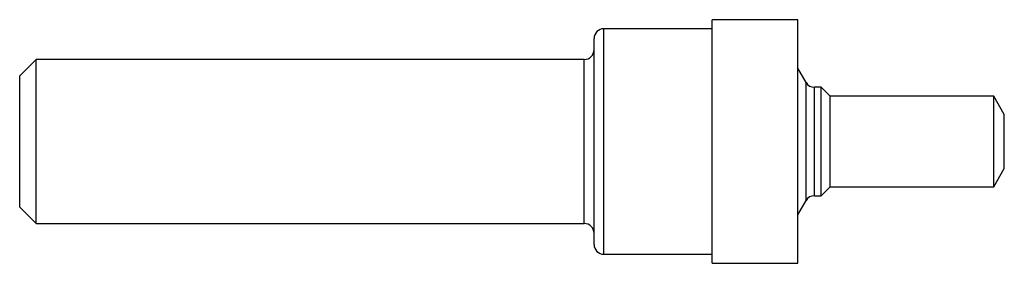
# Model space of a CAD drawing. Header units: inches. Extents: x 0 to 3, y -0.37 to 0.37.
import ezdxf

# ---------------------------------------------------------------- set-up
doc = ezdxf.new("R2010")
doc.units = ezdxf.units.IN
doc.header["$MEASUREMENT"] = 0

msp = doc.modelspace()

# ---------------------------------------------------------------- linework, layer by layer
at = {"color": 7, "linetype": 'Continuous', "lineweight": 25}
for p, q in [((2.371, 0.371), (2.11, 0.371)), ((2.11, -0.371), (2.11, 0.371)), ((2.371, -0.371), (2.371, 0.371)), ((2.11, 0.3435), (1.78, 0.3435)), ((1.78, -0.3435), (1.78, 0.3435)), ((1.75, -0.3135), (1.75, 0.3135)), ((0.05, 0.2498), (0, 0.1998)), ((1.72, 0.2498), (0.05, 0.2498)), ((0.05, -0.2498), (0.05, 0.2498)), ((1.72, -0.2498), (1.72, 0.2498)), ((2.3961, 0.1796), (2.371, 0.223)), ((0, -0.1998), (0, 0.1998)), ((2.3961, -0.1796), (2.3961, 0.1796)), ((2.442, 0.1651), (2.4212, 0.1651)), ((2.4212, -0.1651), (2.4212, 0.1651)), ((2.4691, 0.138), (2.442, 0.1651)), ((2.442, -0.1651), (2.442, 0.1651)), ((2.968, 0.138), (2.4691, 0.138)), ((2.4691, -0.138), (2.4691, 0.138)), ((3, 0.0826), (2.968, 0.138)), ((2.968, -0.138), (2.968, 0.138)), ((3, -0.0826), (3, 0.0826)), ((2.968, -0.138), (3, -0.0826)), ((2.442, -0.1651), (2.4691, -0.138)), ((2.4691, -0.138), (2.968, -0.138)), ((2.371, -0.223), (2.3961, -0.1796)), ((2.4212, -0.1651), (2.442, -0.1651)), ((0, -0.1998), (0.05, -0.2498)), ((0.05, -0.2498), (1.72, -0.2498)), ((1.78, -0.3435), (2.11, -0.3435)), ((2.11, -0.371), (2.371, -0.371))]:
    msp.add_line(p, q, dxfattribs=at)
for centre, radius, start, end in [((1.78, 0.3135), 0.03, 90, 180), ((1.72, 0.2798), 0.03, 270, 0), ((2.4212, 0.1941), 0.029, 210, 270), ((2.4212, -0.1941), 0.029, 90, 150), ((1.72, -0.2798), 0.03, 0, 90), ((1.78, -0.3135), 0.03, 180, 270)]:
    msp.add_arc(centre, radius, start, end, dxfattribs=at)

doc.saveas('drawing.dxf')
